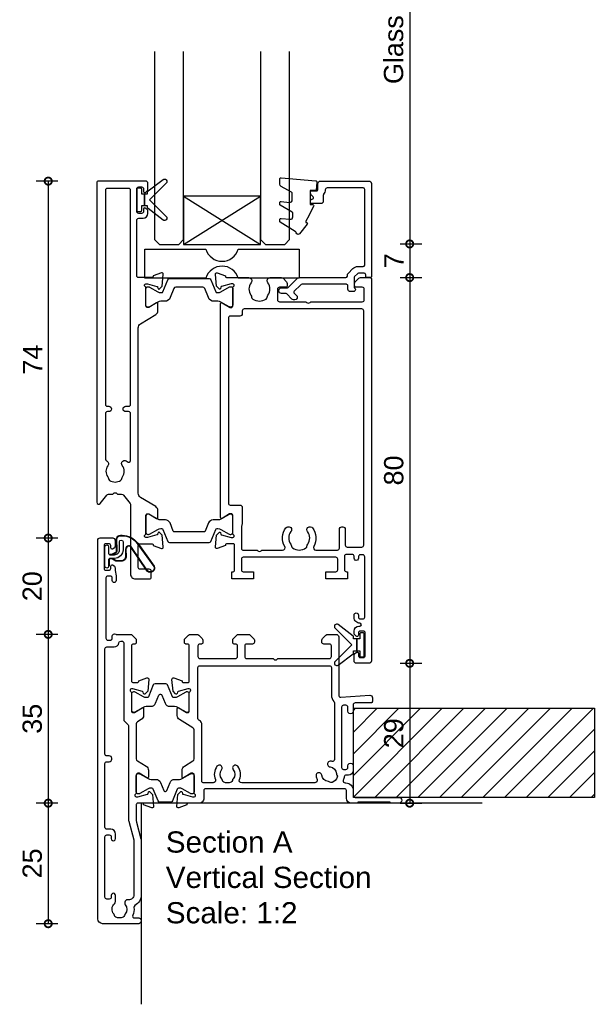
# Model space of a CAD drawing. Header units: millimetres. Extents: x 80 to 17288, y -2623 to 7492.
# Tile 110 of 125: x 15977 to 16096, y 1828 to 2032. Entities that reach past the tile are written whole.
import ezdxf

# ---------------------------------------------------------------- set-up
doc = ezdxf.new("R2010")
doc.units = ezdxf.units.MM
for name, color, linetype in [('Extrusion', 2, 'Continuous'), ('Glass', 140, 'Continuous'), ('Gray', 8, 'Continuous'), ('Gussets', 1, 'Continuous'), ('polyamide', 6, 'Continuous')]:
    doc.layers.add(name, color=color, linetype=linetype)
doc.layers.add('UNO-Dark Grey', color=7, linetype='Continuous', lineweight=13, true_color=0x44474e)
doc.styles.add('UNO Text', font='arial.ttf')
doc.dimstyles.new('UNO', dxfattribs={"dimtxt": 2, "dimasz": 1.5, "dimexe": 1.25, "dimexo": 0.625, "dimtad": 1, "dimdec": 1, "dimzin": 9, "dimtxsty": 'UNO Text', "dimblk": 'DOTSMALL', "dimcen": 2.5, "dimadec": 0, "dimazin": 0, "dimtfac": 1, "dimtdec": 1, "dimtmove": 0, "dimatfit": 3, "dimfxl": 1, "dimfxlon": 1, "dimarcsym": 0})

# ---------------------------------------------------------------- blocks, each defined once
blk = doc.blocks.new('_DotSmall')
at = {"color": 0, "linetype": 'ByBlock', "const_width": 0.5}
blk.add_lwpolyline([(-0.0625, 0, 1), (0.0625, 0, 1)], format="xyb", close=True, dxfattribs=at)
blk = doc.blocks.new('*D366')
at = {"color": 0, "lineweight": -2, "transparency": 16777216}
for p, q in [((16055.81, 2078.7), (16060.31, 2078.7)), ((16057.81, 2078.7), (16057.81, 1985.7)), ((16055.81, 1985.7), (16060.31, 1985.7))]:
    blk.add_line(p, q, dxfattribs=at)
at = {"layer": 'Defpoints', "color": 0, "transparency": 16777216}
for p in [(16028.48, 2078.7), (16028.48, 1985.7), (16057.81, 1985.7)]:
    blk.add_point(p, dxfattribs=at)
at = {"color": 0, "lineweight": -2, "transparency": 16777216, "xscale": 3, "yscale": 3, "zscale": 3}
for p, rotation in [((16057.81, 2078.7), 90), ((16057.81, 1985.7), 270)]:
    blk.add_blockref('_DotSmall', p, dxfattribs=dict(at, rotation=rotation))
at = {"color": 0, "transparency": 16777216, "insert": (16054.49, 2032.2), "char_height": 4, "attachment_point": 5, "rotation": 90, "style": 'UNO Text'}
blk.add_mtext('Glass Size', dxfattribs=at)
blk = doc.blocks.new('*D367')
at = {"color": 0, "lineweight": -2, "transparency": 16777216}
for p, q in [((16055.81, 1985.7), (16060.31, 1985.7)), ((16057.81, 1985.7), (16057.81, 1978.72)), ((16055.81, 1978.72), (16060.31, 1978.72))]:
    blk.add_line(p, q, dxfattribs=at)
at = {"layer": 'Defpoints', "color": 0, "transparency": 16777216}
for p in [(16028.48, 1985.7), (16031.16, 1978.72), (16057.81, 1978.72)]:
    blk.add_point(p, dxfattribs=at)
at = {"color": 0, "lineweight": -2, "transparency": 16777216, "xscale": 3, "yscale": 3, "zscale": 3}
for p, rotation in [((16057.81, 1985.7), 90), ((16057.81, 1978.72), 270)]:
    blk.add_blockref('_DotSmall', p, dxfattribs=dict(at, rotation=rotation))
at = {"color": 0, "transparency": 16777216, "insert": (16054.56, 1982.21), "char_height": 4, "attachment_point": 5, "rotation": 90, "style": 'UNO Text'}
blk.add_mtext('7', dxfattribs=at)
blk = doc.blocks.new('*D368')
at = {"color": 0, "lineweight": -2, "transparency": 16777216}
for p, q in [((16055.81, 1978.72), (16060.31, 1978.72)), ((16057.81, 1978.72), (16057.81, 1898.72)), ((16055.81, 1898.72), (16060.31, 1898.72))]:
    blk.add_line(p, q, dxfattribs=at)
at = {"layer": 'Defpoints', "color": 0, "transparency": 16777216}
for p in [(16031.16, 1978.72), (16047.38, 1898.72), (16057.81, 1898.72)]:
    blk.add_point(p, dxfattribs=at)
at = {"color": 0, "lineweight": -2, "transparency": 16777216, "xscale": 3, "yscale": 3, "zscale": 3}
for p, rotation in [((16057.81, 1978.72), 90), ((16057.81, 1898.72), 270)]:
    blk.add_blockref('_DotSmall', p, dxfattribs=dict(at, rotation=rotation))
at = {"color": 0, "transparency": 16777216, "insert": (16054.52, 1938.72), "char_height": 4, "attachment_point": 5, "rotation": 90, "style": 'UNO Text'}
blk.add_mtext('80', dxfattribs=at)
blk = doc.blocks.new('*D369')
at = {"color": 0, "lineweight": -2, "transparency": 16777216}
for p, q in [((16055.81, 1898.72), (16060.31, 1898.72)), ((16057.81, 1898.72), (16057.81, 1869.72)), ((16055.81, 1869.72), (16060.31, 1869.72))]:
    blk.add_line(p, q, dxfattribs=at)
at = {"layer": 'Defpoints', "color": 0, "transparency": 16777216}
for p in [(16047.38, 1898.72), (16038.29, 1869.72), (16057.81, 1869.72)]:
    blk.add_point(p, dxfattribs=at)
at = {"color": 0, "lineweight": -2, "transparency": 16777216, "xscale": 3, "yscale": 3, "zscale": 3}
for p, rotation in [((16057.81, 1898.72), 90), ((16057.81, 1869.72), 270)]:
    blk.add_blockref('_DotSmall', p, dxfattribs=dict(at, rotation=rotation))
at = {"color": 0, "transparency": 16777216, "insert": (16054.52, 1884.22), "char_height": 4, "attachment_point": 5, "rotation": 90, "style": 'UNO Text'}
blk.add_mtext('29', dxfattribs=at)
blk = doc.blocks.new('*D374')
at = {"color": 0, "lineweight": -2, "transparency": 16777216}
for p, q in [((15984.8, 1998.72), (15980.3, 1998.72)), ((15982.8, 1998.72), (15982.8, 1924.7)), ((15984.8, 1924.7), (15980.3, 1924.7))]:
    blk.add_line(p, q, dxfattribs=at)
at = {"layer": 'Defpoints', "color": 0, "transparency": 16777216}
for p in [(16003.58, 1998.72), (15982.8, 1924.7), (15994.83, 1924.7)]:
    blk.add_point(p, dxfattribs=at)
at = {"color": 0, "lineweight": -2, "transparency": 16777216, "xscale": 3, "yscale": 3, "zscale": 3}
for p, rotation in [((15982.8, 1998.72), 90), ((15982.8, 1924.7), 270)]:
    blk.add_blockref('_DotSmall', p, dxfattribs=dict(at, rotation=rotation))
at = {"color": 0, "transparency": 16777216, "insert": (15979.55, 1961.71), "char_height": 4, "attachment_point": 5, "rotation": 90, "style": 'UNO Text'}
blk.add_mtext('74', dxfattribs=at)
blk = doc.blocks.new('*D375')
at = {"color": 0, "lineweight": -2, "transparency": 16777216}
for p, q in [((15984.8, 1924.7), (15980.3, 1924.7)), ((15982.8, 1924.7), (15982.8, 1904.72)), ((15984.8, 1904.72), (15980.3, 1904.72))]:
    blk.add_line(p, q, dxfattribs=at)
at = {"layer": 'Defpoints', "color": 0, "transparency": 16777216}
for p in [(15994.83, 1924.7), (15982.8, 1904.72), (16028.78, 1904.72)]:
    blk.add_point(p, dxfattribs=at)
at = {"color": 0, "lineweight": -2, "transparency": 16777216, "xscale": 3, "yscale": 3, "zscale": 3}
for p, rotation in [((15982.8, 1924.7), 90), ((15982.8, 1904.72), 270)]:
    blk.add_blockref('_DotSmall', p, dxfattribs=dict(at, rotation=rotation))
at = {"color": 0, "transparency": 16777216, "insert": (15979.5, 1914.71), "char_height": 4, "attachment_point": 5, "rotation": 90, "style": 'UNO Text'}
blk.add_mtext('20', dxfattribs=at)
blk = doc.blocks.new('*D376')
at = {"color": 0, "lineweight": -2, "transparency": 16777216}
for p, q in [((15984.8, 1904.72), (15980.3, 1904.72)), ((15982.8, 1904.72), (15982.8, 1869.72)), ((15984.8, 1869.72), (15980.3, 1869.72))]:
    blk.add_line(p, q, dxfattribs=at)
at = {"layer": 'Defpoints', "color": 0, "transparency": 16777216}
for p in [(16028.78, 1904.72), (15982.8, 1869.72), (16038.29, 1869.72)]:
    blk.add_point(p, dxfattribs=at)
at = {"color": 0, "lineweight": -2, "transparency": 16777216, "xscale": 3, "yscale": 3, "zscale": 3}
for p, rotation in [((15982.8, 1904.72), 90), ((15982.8, 1869.72), 270)]:
    blk.add_blockref('_DotSmall', p, dxfattribs=dict(at, rotation=rotation))
at = {"color": 0, "transparency": 16777216, "insert": (15979.5, 1887.22), "char_height": 4, "attachment_point": 5, "rotation": 90, "style": 'UNO Text'}
blk.add_mtext('35', dxfattribs=at)
blk = doc.blocks.new('*D377')
at = {"color": 0, "lineweight": -2, "transparency": 16777216}
for p, q in [((15984.8, 1869.72), (15980.3, 1869.72)), ((15982.8, 1869.72), (15982.8, 1844.72)), ((15984.8, 1844.72), (15980.3, 1844.72))]:
    blk.add_line(p, q, dxfattribs=at)
at = {"layer": 'Defpoints', "color": 0, "transparency": 16777216}
for p in [(16038.29, 1869.72), (15982.8, 1844.72), (15997.25, 1844.72)]:
    blk.add_point(p, dxfattribs=at)
at = {"color": 0, "lineweight": -2, "transparency": 16777216, "xscale": 3, "yscale": 3, "zscale": 3}
for p, rotation in [((15982.8, 1869.72), 90), ((15982.8, 1844.72), 270)]:
    blk.add_blockref('_DotSmall', p, dxfattribs=dict(at, rotation=rotation))
at = {"color": 0, "transparency": 16777216, "insert": (15979.5, 1857.22), "char_height": 4, "attachment_point": 5, "rotation": 90, "style": 'UNO Text'}
blk.add_mtext('25', dxfattribs=at)
blk = doc.blocks.new('422001')
at = {"layer": 'Extrusion'}
for points in [[(6.78, 60, -0.198912), (7.15, 59.85), (7.86, 59.15, -0.198912), (8, 58.79), (8, 58.3, -0.414214), (7.7, 58), (7.4, 58, 0.414214), (7, 57.6), (7, 50.4, 0.414214), (7.4, 50), (8.2, 50, 0.414214), (8.5, 50.3), (8.5, 50.36), (10.2, 50.98, -0.548619), (10.6, 50.67), (10.38, 48.2), (9.84, 47.66, -0.57735), (9.51, 47.75), (9.43, 48.03, 0.267949), (9.29, 48.17), (7.3, 48.7), (7, 48.7, 0.767327), (6.85, 48.14, -0.267949), (7, 47.88), (7, 44.1, 0.414214), (7.3, 43.8), (7.61, 43.8), (9.2, 44.77, -0.585524), (9.5, 44.6), (9.5, 43.17, -0.261413), (9.02, 42.32), (8.24, 41.84, 0.261413), (8, 41.42), (8, 34.19, 0.261413), (8.24, 33.76), (10.02, 32.68, -0.261413), (10.5, 31.82), (10.5, 30.4, -0.585524), (10.2, 30.23), (8.61, 31.2), (8.3, 31.2, 0.414214), (8, 30.9), (8, 27.12, -0.267949), (7.85, 26.86, 0.767327), (8, 26.3), (8.3, 26.3), (10.29, 26.83, 0.267949), (10.43, 26.97), (10.51, 27.25, -0.57735), (10.84, 27.34), (11.38, 26.8), (11.6, 24.33, -0.548619), (11.2, 24.02), (9.5, 24.64), (9.5, 24.7, 0.414219), (9.2, 25), (8.3, 25, 0.414214), (8, 24.7), (8, 21.35, 0.065543), (8.03, 21.09), (8.97, 17.61, -0.065544), (9, 17.35), (9, 5.95, -0.272873), (7.71, 3.77, 0.30599), (7.51, 3.37, -0.136374), (7.27, 1.76, 0.543448), (7.63, 1.2), (8.5, 1.2, -0.414081), (9, 0.7), (9, 0.5, -0.414214), (8.5, 0), (1, 0, -0.414213), (0, 1), (0, 79.5, -0.414214), (0.5, 80), (3.1, 80, -0.414214), (3.6, 79.5), (3.6, 78.33, -0.198912), (3.45, 77.98), (3.21, 77.74, -0.668179), (2.7, 77.95), (2.7, 78.4, 0.414214), (2.3, 78.8), (1.7, 78.8, 0.414214), (1.3, 78.4), (1.3, 73.7, 0.414214), (1.7, 73.3), (2.3, 73.3, 0.414214), (2.7, 73.7), (2.7, 74.15, -0.668179), (3.21, 74.36), (3.45, 74.12, -0.198912), (3.6, 73.77), (3.6, 73.33, 0.041311), (3.61, 73.27), (3.79, 72.13, -0.041311), (3.8, 72.07), (3.8, 71.15, -1), (3, 71.15), (3, 71.7, 0.414205), (2.6, 72.1), (2.1, 72.1, 0.414214), (1.7, 71.7), (1.7, 59.2, 0.414214), (2.1, 58.8), (2.6, 58.8, 0.414204), (3, 59.2), (3, 59.6, -0.561532), (3.73, 60.04, 0.119519), (3.91, 60)], [(31.27, 60, -0.198912), (31.62, 59.85), (32.33, 59.15, -0.198912), (32.5, 58.79), (32.5, 58.4, -0.414214), (32.1, 58), (30.9, 58, 0.414214), (30.5, 57.6), (30.5, 55.4, 0.414214), (30.9, 55), (36.4, 55), (36.55, 54.85, 0.414214), (37.25, 54.85), (37.4, 55), (48.1, 55, 0.414214), (48.5, 55.4), (48.5, 57.6, 0.414214), (48.1, 58), (46.9, 58, -0.414178), (46.5, 58.4), (46.5, 58.79, -0.198912), (46.65, 59.15), (47.35, 59.86, -0.198912), (47.72, 60), (49.5, 60, -0.414034), (50, 59.5), (50, 47.39, 0.432642), (50.42, 46.99), (56.48, 47.37, -0.425063), (57, 46.87), (57, 46.1, -0.414214), (56.7, 45.8), (53.4, 45.8, 0.414219), (53, 45.4), (53, 44.05, -1.001256), (51.9, 44.05), (51.9, 44.9, 0.414214), (51.5, 45.3), (51, 45.3, 0.414214), (50.6, 44.9), (50.6, 32.4, 0.414227), (51, 32), (51.5, 32, 0.4142), (51.9, 32.4), (51.9, 32.75, -1.001193), (53, 32.75), (53, 31.8, -0.414213), (52, 30.8), (51.58, 30.8, 0.388298), (51.15, 30.47, -0.058101), (50.95, 29.76, 0.536858), (51.31, 29.2), (51.5, 29.2, -0.414214), (53, 27.7), (53, 26.6, 0.414214), (53.4, 26.2), (62.5, 26.2, -1), (62.5, 25), (60.98, 25, -0.198942), (60.77, 25.09), (60.74, 25.11, 0.198912), (60.53, 25.2), (54.15, 25.2, 0.198686), (53.93, 25.11), (53.91, 25.09, -0.199021), (53.7, 25), (52.6, 25, -0.413968), (51.6, 26), (51.6, 27.6, 0.414214), (51.2, 28), (22.4, 28, 0.414214), (22, 27.6), (22, 26, -0.414214), (21, 25), (18.8, 25, 0.359508), (18.51, 24.76), (18.5, 24.64), (16.8, 24.02, -0.548619), (16.4, 24.33), (16.62, 26.8), (17.16, 27.34, -0.57735), (17.49, 27.25), (17.57, 26.98, 0.267949), (17.71, 26.83), (19.66, 26.31, 0.065543), (19.74, 26.3), (20, 26.3, 0.767342), (20.15, 26.86, -0.267949), (20, 27.12), (20, 30.9, 0.414214), (19.7, 31.2), (19.39, 31.2), (17.8, 30.23, -0.585524), (17.5, 30.4), (17.5, 31.82, -0.261413), (17.98, 32.68), (19.76, 33.77, 0.261413), (20, 34.19), (20, 40.2, 0.261413), (19.76, 40.62), (16.98, 42.32, -0.261413), (16.5, 43.17), (16.5, 44.6, -0.585524), (16.8, 44.77), (18.39, 43.8), (18.7, 43.8, 0.414214), (19, 44.1), (19, 47.88, -0.267949), (19.15, 48.14, 0.767342), (19, 48.7), (18.74, 48.7, 0.065543), (18.66, 48.69), (16.71, 48.17, 0.267949), (16.57, 48.03), (16.49, 47.75, -0.57735), (16.16, 47.66), (15.62, 48.2), (15.4, 50.67, -0.548619), (15.8, 50.98), (17.5, 50.36), (17.5, 50.3, 0.414222), (17.8, 50), (18.7, 50, 0.414214), (19, 50.3), (19, 57.6, 0.414214), (18.6, 58), (18.3, 58, -0.414214), (18, 58.3), (18, 58.79, -0.198912), (18.14, 59.15), (18.85, 59.85, -0.198912), (19.22, 60), (20.58, 60, -0.198912), (20.95, 59.85), (21.66, 59.15, -0.198912), (21.8, 58.79), (21.8, 58.3, -0.414214), (21.5, 58), (21.2, 58, 0.414214), (20.8, 57.6), (20.8, 55.4, 0.414213), (21.2, 55), (28.6, 55, 0.414213), (29, 55.4), (29, 57.6, 0.414214), (28.6, 58), (28.3, 58, -0.414214), (28, 58.3), (28, 58.79, -0.198912), (28.14, 59.15), (28.85, 59.85, -0.198912), (29.22, 60)], [(4.79, 58.6), (5, 58.6, -0.414214), (5.4, 58.2), (5.4, 42.34, 0.198912), (5.55, 41.99), (6.28, 41.25, -0.198912), (6.4, 40.97), (6.4, 21.52, 0.065543), (6.43, 21.27), (7.47, 17.41, -0.065543), (7.5, 17.16), (7.5, 5.96, -0.462873), (6.34, 4.97, 0.679284), (5.72, 3.93, -0.347366), (5.68, 2.03, 0.12305), (5.54, 1.72, -0.239134), (5.26, 1.37, -0.221125), (3.74, 1.37, -0.239134), (3.46, 1.72, 0.12305), (3.32, 2.03, -0.411847), (3.49, 4.15, 0.219162), (3.7, 4.61), (3.7, 5.85, 1.000011), (2.8, 5.85), (2.8, 5.5, -0.414221), (2.4, 5.1), (1.9, 5.1, -0.414212), (1.5, 5.5), (1.5, 18, -0.414203), (1.9, 18.4), (2.4, 18.4, -0.414214), (2.8, 18), (2.8, 17.65, 1.000011), (3.7, 17.65), (3.7, 18.6, 0.414202), (2.7, 19.6), (1.9, 19.6, -0.414215), (1.5, 20), (1.5, 33.2, -0.414214), (1.9, 33.6), (2.4, 33.6, 0.414214), (2.9, 34.1), (2.9, 34.3, 0.414214), (2.4, 34.8), (1.9, 34.8, -0.414213), (1.5, 35.2), (1.5, 57, -0.414214), (1.9, 57.4), (3.4, 57.4, 0.372831), (4.39, 58.26, -0.372831)], [(21.6, 29.6), (21.6, 41.29, 0.261412), (21.12, 42.14), (20.99, 42.22, -0.261412), (20.8, 42.56), (20.8, 53.1, -0.414214), (21.2, 53.5), (48.1, 53.5, -0.414214), (48.5, 53.1), (48.5, 47.39, 0.186882), (49, 46.11, -0.186882), (49.1, 45.84), (49.1, 34.05, -0.482032), (48.61, 33.66, 0.023574), (48.36, 33.71, 1.000832), (48.2, 32.52, -0.348271), (49.52, 31.15, 0.12305), (49.64, 30.83, -0.239134), (49.69, 30.38, -0.221428), (48.62, 29.31, -0.239134), (48.17, 29.37, 0.12305), (47.85, 29.48, -0.348271), (46.48, 30.8, 1.000832), (45.29, 30.64, 0.070859), (45.5, 29.9, -0.541562), (45.04, 29.2), (29.87, 29.2, -0.535561), (29.41, 29.89, 0.264849), (29.07, 32.65, 1.013157), (28.12, 31.92, -0.355258), (28.09, 30.03, 0.12969), (27.94, 29.72, -0.246054), (27.66, 29.36, -0.214281), (26.15, 29.36, -0.246054), (25.87, 29.72, 0.12969), (25.72, 30.03, -0.355258), (25.69, 31.92, 1.012141), (24.74, 32.65, 0.264849), (24.4, 29.89, -0.53556), (23.94, 29.2), (22, 29.2, -0.414213)]]:
    blk.add_lwpolyline(points, format="xyb", close=True, dxfattribs=at)
at = {"layer": 'polyamide'}
for points in [[(7.55, 48.08), (7.4, 48.08, 0.414214), (7, 47.68), (7, 44.28, 0.414214), (7.4, 43.88), (7.55, 43.88, 0.131652), (7.75, 43.94), (9.46, 44.92, -0.131652), (10.06, 45.08), (11.07, 45.08, 0.305731), (12, 45.71), (12.68, 47.4, -0.305731), (12.95, 47.58), (13.05, 47.58, -0.305731), (13.32, 47.4), (14, 45.71, 0.305731), (14.93, 45.08), (15.94, 45.08, -0.131652), (16.54, 44.92), (18.25, 43.94, 0.131652), (18.45, 43.88), (18.6, 43.88, 0.414214), (19, 44.28), (19, 47.68, 0.414214), (18.6, 48.08), (18.45, 48.08, 0.131652), (18.25, 48.03), (16.54, 47.05, -0.131652), (15.94, 46.88), (15.76, 46.88, -0.305731), (15.48, 47.07), (14.49, 49.53, 0.305731), (14.12, 49.78), (14.12, 49.78), (11.88, 49.78, 0.305731), (11.51, 49.53), (10.52, 47.07, -0.305731), (10.24, 46.88), (10.06, 46.88, -0.131652), (9.46, 47.05), (7.75, 48.03, 0.131652)], [(8.55, 26.92), (8.4, 26.92, -0.414214), (8, 27.32), (8, 30.72, -0.414214), (8.4, 31.12), (8.55, 31.12, -0.131652), (8.75, 31.06), (10.46, 30.08, 0.131652), (11.06, 29.92), (12.07, 29.92, -0.305731), (13, 29.29), (13.68, 27.6, 0.305731), (13.95, 27.42), (14.05, 27.42, 0.305731), (14.32, 27.6), (15, 29.29, -0.305731), (15.93, 29.92), (16.94, 29.92, 0.131652), (17.54, 30.08), (19.25, 31.06, -0.131652), (19.45, 31.12), (19.6, 31.12, -0.414214), (20, 30.72), (20, 27.32, -0.414214), (19.6, 26.92), (19.45, 26.92, -0.131652), (19.25, 26.97), (17.54, 27.96, 0.131652), (16.94, 28.12), (16.76, 28.12, 0.305731), (16.48, 27.93), (15.49, 25.47, -0.305731), (15.12, 25.22), (15.12, 25.22), (12.88, 25.22, -0.305731), (12.51, 25.47), (11.52, 27.93, 0.305731), (11.24, 28.12), (11.06, 28.12, 0.131652), (10.46, 27.96), (8.75, 26.97, -0.131652)]]:
    blk.add_lwpolyline(points, format="xyb", close=True, dxfattribs=at)
blk = doc.blocks.new('QLON48800')
at = {"layer": 'Gussets'}
for points in [[(-1.01, -0.51), (-1.47, -0.51, 0.131652), (-1.59, -0.54), (-2.27, -0.93, 0.267949), (-2.4, -1.15), (-2.37, -3.74, -0.330082), (-3.25, -4.42), (-3.54, -4.42, -0.242084), (-6.8, -2.75), (-10.2, 2.02, -0.840847), (-8.77, 3.05), (-5.44, -1.86, 0.252571), (-4.92, -2.15), (-4.92, -2.15, 0.376647), (-4.36, -1.52), (-4.39, -0.03, -0.414214), (-3.39, 0.97), (-2.4, 0.97, -0.131652), (-2.27, 0.93), (-1.59, 0.54, 0.131652), (-1.47, 0.51), (-1.01, 0.51, 0.414214), (-0.88, 0.63), (-0.88, 2.02)], [(-1.11, -0.41), (-1.47, -0.41, 0.131652), (-1.64, -0.45), (-2.32, -0.85, 0.268481), (-2.5, -1.15), (-2.47, -3.72, -0.325102), (-3.25, -4.32), (-3.54, -4.32, -0.242084), (-6.71, -2.69), (-10.12, 2.07, -0.831226), (-8.85, 2.99), (-5.53, -1.92, 0.254578), (-4.91, -2.25, 0.379612), (-4.26, -1.51), (-4.29, -0.03, -0.413856), (-3.39, 0.87), (-2.4, 0.87, -0.131652), (-2.32, 0.85), (-1.64, 0.45, 0.131652), (-1.47, 0.41), (-1.01, 0.41, 0.414214), (-0.78, 0.63), (-0.78, 1.92)]]:
    blk.add_lwpolyline(points, format="xyb", dxfattribs=at)
blk.add_lwpolyline([(0, 2.02), (0, -2.02, -1), (-0.76, -2.02), (-0.76, -0.63, 0.414214), (-1.01, -0.38), (-2, -0.38, 0.414214), (-3, -1.38), (-3, -3.02, -1), (-3.76, -3.02), (-3.76, -1.42, -0.414214), (-1.96, 0.38), (-1.01, 0.38, 0.414214), (-0.76, 0.63), (-0.76, 2.02, -1)], format="xyb", close=True, dxfattribs=at)
blk = doc.blocks.new('BACKSEAL1.5')
at = {"layer": 'Gussets'}
for points in [[(-0.35, -2.9), (0.3, -2.9), (0.3, -1.65), (0.3, -0.4), (-0.35, -0.4), (-0.35, -0.02, 0.233448), (-0.45, 0.18), (-3.55, 2.55, 0.936585), (-4.2, 1.8), (-0.75, -1.65), (-4.2, -5.1, 0.936585), (-3.55, -5.85), (-0.45, -3.48, 0.233448), (-0.35, -3.28)], [(1.6, 0.85), (1.2, 0.85, 0.414214), (0.95, 0.6), (0.95, -0.4), (0.3, -0.4), (0.3, -1.65), (0.3, -2.9), (0.95, -2.9), (0.95, -3.9, 0.414214), (1.2, -4.15), (1.6, -4.15, 0.414214), (1.85, -3.9), (1.85, -1.65), (1.85, 0.6, 0.414214)]]:
    blk.add_lwpolyline(points, format="xyb", close=True, dxfattribs=at)
blk = doc.blocks.new('522200')
at = {"layer": 'Extrusion'}
for points in [[(48.4, 19.9), (48.4, 24.4, 0.414214), (48, 24.8), (45.6, 24.8, 0.414214), (45.3, 24.5), (45.3, 24.44), (43.6, 23.82, -0.548619), (43.2, 24.13), (43.42, 26.6), (43.96, 27.14, -0.57735), (44.29, 27.05), (44.37, 26.77, 0.267949), (44.51, 26.63), (46.5, 26.1), (46.8, 26.1, 0.767327), (46.95, 26.66, -0.267949), (46.8, 26.92), (46.8, 30.73, 0.414214), (46.5, 31.03), (46.19, 31.03), (44.6, 30.06, -0.585524), (44.3, 30.23), (44.3, 31.65, -0.261413), (44.78, 32.51), (47.92, 34.42, 0.261413), (48.4, 35.28), (48.4, 69.55, 0.261413), (47.92, 70.4), (44.78, 72.32, -0.261413), (44.3, 73.17), (44.3, 74.6, -0.585524), (44.6, 74.77), (46.19, 73.8), (46.5, 73.8, 0.414214), (46.8, 74.1), (46.8, 77.88, -0.267949), (46.95, 78.14, 0.76731), (46.8, 78.7), (46.54, 78.7, 0.065543), (46.46, 78.69), (44.51, 78.17, 0.267949), (44.37, 78.03), (44.29, 77.75, -0.57735), (43.96, 77.66), (43.42, 78.2), (43.2, 80.67, -0.548619), (43.6, 80.98), (45.3, 80.36), (45.3, 80.3, 0.414204), (45.6, 80), (48.3, 80, 0.414213), (48.7, 80.4), (48.7, 91.9, 0.414214), (48.3, 92.3), (47.4, 92.3, -0.41404), (46.4, 93.3), (46.4, 93.77, -0.198912), (46.54, 94.12), (46.79, 94.36, -0.198912), (47, 94.45), (47, 94.45, -0.414214), (47.3, 94.15), (47.3, 93.7, 0.413403), (47.7, 93.3), (48.3, 93.3, 0.414214), (48.7, 93.7), (48.7, 98.4, 0.414214), (48.3, 98.8), (47.7, 98.8, 0.414214), (47.3, 98.4), (47.3, 97.95, -0.414214), (47, 97.65), (47, 97.65, -0.198912), (46.79, 97.74), (46.54, 97.98, -0.198912), (46.4, 98.33), (46.4, 99.5, -0.414214), (46.9, 100), (56.7, 100, -0.414214), (57, 99.7), (57, 33.39, -0.717885), (56.28, 33.15), (54.95, 34.9, 0.234069), (54.55, 35.1), (53.69, 35.1), (53.55, 35.24, 0.414214), (52.85, 35.24), (52.71, 35.1), (51.85, 35.1, 0.234069), (51.45, 34.9), (50.1, 33.13, 0.164222), (50, 32.83), (50, 18.5, -0.414214), (49, 17.5), (46.1, 17.5, -0.414214), (45.7, 17.9), (45.7, 19.1, -0.414214), (46.1, 19.5), (48, 19.5, 0.414214)], [(50, 42.09), (50, 51.8, -0.414214), (50.4, 52.2), (51, 52.2, 1), (51, 53.3), (50.4, 53.3, -0.414214), (50, 53.7), (50, 98.1, -0.414214), (50.4, 98.5), (54.8, 98.5, -0.414214), (55.2, 98.1), (55.2, 53.7, -0.414213), (54.8, 53.3), (54.5, 53.3, 1), (54.5, 52.2), (54.8, 52.2, -0.414214), (55.2, 51.8), (55.2, 42.35, -0.299503), (54.96, 41.98, 0.502765), (54.72, 40.96, -0.330962), (54.73, 38.7, 0.14398), (54.6, 38.34, -0.245791), (54.35, 37.92, -0.280014), (52.05, 37.92, -0.245791), (51.8, 38.34, 0.14398), (51.67, 38.7, -0.336408), (51.71, 41, 0.979954), (50.7, 41.83, -0.696704)], [(31.3, 74.6, 0.585524), (31, 74.77), (29.47, 73.84, -0.137872), (29.32, 73.8), (29.1, 73.8, -0.414214), (28.8, 74.1), (28.8, 77.88, 0.267949), (28.65, 78.14, -0.767327), (28.8, 78.7), (29.06, 78.7, -0.065543), (29.14, 78.69), (31.09, 78.17, -0.267949), (31.23, 78.03), (31.31, 77.75, 0.57735), (31.64, 77.66), (32.18, 78.2), (32.4, 80.67, 0.548619), (32, 80.98), (30.3, 80.36), (30.3, 80.3, -0.414214), (30, 80), (25.49, 80, 0.635387), (24.99, 78.93, -0.331343), (25, 76.33, 0.14918), (24.87, 75.94, -0.237824), (24.65, 75.55, -0.306676), (21.85, 75.55, -0.237824), (21.63, 75.94, 0.14918), (21.49, 76.33, -0.331343), (21.51, 78.93, 0.635387), (21, 80), (18.71, 80, 0.198912), (18.35, 79.85), (17.65, 79.15, 0.198912), (17.5, 78.79), (17.5, 78.3, 0.414214), (17.8, 78), (19.1, 78, -0.414214), (19.5, 77.6), (19.5, 75.4, -0.414214), (19.1, 75), (13.6, 75), (13.45, 74.85, -0.414214), (12.75, 74.85), (12.6, 75), (1.9, 75, -0.414214), (1.5, 75.4), (1.5, 77.6, -0.414214), (1.9, 78), (3.2, 78, 0.414214), (3.5, 78.3), (3.5, 78.79, 0.198912), (3.35, 79.15), (2.65, 79.85, 0.198912), (2.29, 80), (0.3, 80, 0.414214), (0, 79.7), (0, 0.5, 0.414249), (0.5, 0), (3.1, 0, 0.415107), (3.6, 0.5), (3.6, 1.67, 0.198912), (3.45, 2.02), (3.21, 2.26, 0.668195), (2.7, 2.05), (2.7, 1.6, -0.41534), (2.3, 1.2), (1.7, 1.2, -0.414214), (1.3, 1.6), (1.3, 6.3, -0.414214), (1.7, 6.7), (2.3, 6.7, -0.413964), (2.7, 6.3), (2.7, 5.85, 0.668179), (3.21, 5.64), (3.45, 5.88, 0.198912), (3.6, 6.23), (3.6, 6.7, 0.414008), (2.6, 7.7), (2.4, 7.7, -1), (2.4, 8.3, 0.414216), (3.6, 9.5), (3.6, 10, 1), (2.7, 10), (2.7, 9.6, -0.414214), (2.3, 9.2), (1.8, 9.2, -0.414213), (1.4, 9.6), (1.4, 22.1, -0.414214), (1.8, 22.5), (2.3, 22.5, -0.414224), (2.7, 22.1), (2.7, 21.8, 1.000011), (3.6, 21.8), (3.6, 22.2, -0.414196), (4, 22.6), (5.2, 22.6, -0.414214), (5.6, 22.2), (5.6, 19.4, -0.414214), (5.2, 19), (5, 19), (5, 17.5), (9.5, 17.5), (9.5, 19), (7.4, 19, -0.414214), (7, 19.4), (7, 21.6, -0.414214), (7.4, 22), (26.6, 22, -0.414214), (27, 21.6), (27, 19.4, -0.414214), (26.6, 19), (24.5, 19), (24.5, 17.5), (29, 17.5), (29, 19), (28.7, 19, -0.414214), (28.4, 19.3), (28.4, 24.5, -0.414214), (28.7, 24.8), (30, 24.8, -0.414214), (30.3, 24.5), (30.3, 24.44), (32, 23.82, 0.548619), (32.4, 24.13), (32.18, 26.6), (31.64, 27.14, 0.57735), (31.31, 27.05), (31.23, 26.77, -0.267949), (31.09, 26.63), (29.1, 26.1), (28.8, 26.1, -0.767327), (28.65, 26.66, 0.267949), (28.8, 26.92), (28.8, 30.73, -0.414214), (29.1, 31.03), (29.32, 31.03, -0.137872), (29.47, 30.99), (31, 30.06, 0.585524), (31.3, 30.23)], [(27, 28.35), (27, 23.8, -0.414214), (26.7, 23.5), (23.75, 23.5), (23.6, 23.35, -0.414214), (22.9, 23.35), (22.75, 23.5), (18.44, 23.5, -0.578263), (18.01, 24.25, 0.302535), (17.77, 28.1, 0.234673), (17.37, 28.3), (17.09, 28.3, 0.414214), (16.59, 27.8), (16.59, 27.73, 0.175091), (16.74, 27.31, -0.331343), (16.76, 24.71, 0.14918), (16.62, 24.32, -0.237824), (16.4, 23.93, -0.306676), (13.6, 23.93, -0.237824), (13.38, 24.32, 0.14918), (13.24, 24.71, -0.331332), (13.26, 27.31, 0.175481), (13.41, 27.73), (13.41, 27.8, 0.414214), (12.91, 28.3), (12.63, 28.3, 0.234674), (12.23, 28.1, 0.302535), (11.99, 24.25, -0.578265), (11.56, 23.5), (7.05, 23.5, -0.414213), (6.65, 23.9), (6.65, 27.8, 0.414214), (6.15, 28.3), (5.95, 28.3, 0.414214), (5.45, 27.8), (5.45, 24.5, -0.414214), (5.05, 24.1), (2, 24.1, -0.414214), (1.6, 24.5), (1.6, 73.1, -0.414214), (2, 73.5), (26.4, 73.5, -0.414214), (26.8, 73.1), (26.8, 72.5, 0.414214), (27.3, 72), (29.3, 72, -0.414214), (29.7, 71.6), (29.7, 33.23, -0.414214), (29.3, 32.83), (27.3, 32.83, 0.414214), (26.8, 32.33), (26.8, 28.96, 0.131652), (26.87, 28.71), (26.93, 28.6, -0.131652)]]:
    blk.add_lwpolyline(points, format="xyb", close=True, dxfattribs=at)
at = {"layer": 'polyamide'}
for points in [[(42.29, 79.54, 0.305731), (41.92, 79.79), (33.68, 79.79, 0.305731), (33.31, 79.54), (32.32, 77.07, -0.305731), (32.04, 76.89), (31.86, 76.89, -0.131652), (31.26, 77.05), (29.46, 78.09), (29.1, 78.09, 0.414214), (28.8, 77.79), (28.8, 74.29, 0.414214), (29.2, 73.89), (29.35, 73.89, 0.131652), (29.55, 73.94), (31.26, 74.93, -0.131652), (31.86, 75.09), (32.73, 75.09, 0.305731), (33.85, 75.84), (34.61, 77.74, -0.305731), (34.98, 77.99), (40.62, 77.99, -0.305731), (40.99, 77.74), (41.75, 75.84, 0.305731), (42.87, 75.09), (43.74, 75.09, -0.131652), (44.34, 74.93), (46.14, 73.89), (46.5, 73.89, 0.414214), (46.8, 74.19), (46.8, 77.69, 0.414214), (46.4, 78.09), (46.25, 78.09, 0.131652), (46.05, 78.03), (44.34, 77.05, -0.131652), (43.74, 76.89), (43.56, 76.89, -0.305731), (43.28, 77.07)], [(29.35, 26.74), (29.2, 26.74, -0.414214), (28.8, 27.14), (28.8, 30.54, -0.414214), (29.2, 30.94), (29.35, 30.94, -0.131652), (29.55, 30.89), (31.26, 29.9, 0.131652), (31.86, 29.74), (32.87, 29.74, -0.305731), (33.8, 29.12), (34.48, 27.43, 0.305731), (34.75, 27.24), (40.85, 27.24, 0.305731), (41.12, 27.43), (41.8, 29.12, -0.305731), (42.73, 29.74), (43.74, 29.74, 0.131652), (44.34, 29.9), (46.05, 30.89, -0.131652), (46.25, 30.94), (46.4, 30.94, -0.414214), (46.8, 30.54), (46.8, 27.14, -0.414214), (46.4, 26.74), (46.25, 26.74, -0.131652), (46.05, 26.8), (44.34, 27.78, 0.131652), (43.74, 27.94), (43.56, 27.94, 0.305731), (43.28, 27.75), (42.29, 25.29, -0.305731), (41.92, 25.04), (41.92, 25.04), (33.68, 25.04, -0.305731), (33.31, 25.29), (32.32, 27.75, 0.305731), (32.04, 27.94), (31.86, 27.94, 0.131652), (31.26, 27.78), (29.55, 26.8, -0.131652)]]:
    blk.add_lwpolyline(points, format="xyb", close=True, dxfattribs=at)
blk = doc.blocks.new('*U221')
at = {"layer": 'Glass'}
for p, q in [((-8, 0), (8, 10)), ((-8, 10), (8, 0))]:
    blk.add_line(p, q, dxfattribs=at)
for points in [[(-14, 40), (-14, 1), (-13, 0), (-9, 0), (-8, 1), (-8, 40)], [(8, 40), (8, 1), (9, 0), (13, 0), (14, 1), (14, 40)]]:
    blk.add_lwpolyline(points, dxfattribs=at)
blk.add_lwpolyline([(-8, 0), (8, 0), (8, 10), (-8, 10)], close=True, dxfattribs=at)
blk = doc.blocks.new('Glass Block')
at = {"ltscale": 0.5}
blk.add_lwpolyline([(-12.65, 0, 0.745356), (-19.35, 0), (-32, 0), (-32, 6), (-19.35, 6, 0.745356), (-12.65, 6), (0, 6), (0, 0)], format="xyb", close=True, dxfattribs=at)
blk = doc.blocks.new('421802')
at = {"layer": 'Extrusion'}
blk.add_lwpolyline([(9.2, 23.15, -0.400098), (9.6, 22.76, 0.145125), (9.92, 21.85, -0.157511), (10, 21.62), (10, 20.4, 0.414214), (10.5, 19.9), (12.35, 19.9, 0.414214), (12.65, 20.2), (12.65, 20.5, 0.414214), (12.35, 20.8), (12.32, 20.8, -0.668179), (12.11, 21.31), (12.5, 21.7, 0.198912), (12.65, 22.05), (12.65, 22.25, 0.414214), (12.35, 22.55), (11.4, 22.55, -0.414214), (11.1, 22.85), (11.1, 24.05, 0.414214), (10.6, 24.55), (0.5, 24.55, 0.414214), (0, 24.05), (0, 4.85, 0.414214), (0.3, 4.55), (0.9, 4.55, 0.414214), (1.2, 4.85), (1.2, 5.15, -0.414214), (1.5, 5.45), (2.7, 5.45, -0.198912), (2.91, 5.36), (3.51, 4.76, -0.198912), (3.6, 4.55), (3.6, 2.59, -0.267785), (3.45, 2.33, 0.492955), (3.39, 1.86), (3.45, 1.79, 0.198912), (3.8, 1.65), (4.4, 1.65, 0.414214), (4.9, 2.15), (4.9, 2.85, -0.414214), (5.2, 3.15), (14.4, 3.15, -0.19891), (14.75, 3), (16.03, 1.72, -0.414214), (16.03, 1.3), (15.53, 0.8, 0.668179), (15.88, -0.05), (16.17, -0.05, 0.198912), (16.52, 0.09), (17.59, 1.16, -0.198912), (17.8, 1.25), (18.7, 1.25, 0.414214), (19.2, 1.75), (19.2, 1.95, 0.414214), (18.7, 2.45), (17.4, 2.45, -0.198912), (17.19, 2.53), (15.33, 4.4, 0.198912), (14.98, 4.55), (5.3, 4.55, -0.414213), (5, 4.85), (5, 5.06, 0.198839), (4.85, 5.41), (3.86, 6.41, 0.198912), (2.8, 6.85), (1.7, 6.85, -0.414204), (1.4, 7.15), (1.4, 22.85, -0.414223), (1.7, 23.15)], format="xyb", close=True, dxfattribs=at)
blk = doc.blocks.new('*U559')
at = {"linetype": 'ByBlock'}
h = blk.add_hatch(dxfattribs=at)
h.set_pattern_fill('ANSI31', color=40)
h.set_pattern_definition([(45, (90, 9e-13), (-2.245064, 2.245064), [])])
h.paths.add_polyline_path([(-50, -18.5), (-50, 0), (0, 0), (0, -18.5)])
at = {"color": 40, "linetype": 'Continuous'}
blk.add_lwpolyline([(-50, -18.5), (-50, 0), (0, 0), (0, -18.5)], close=True, dxfattribs=at)

msp = doc.modelspace()

# ---------------------------------------------------------------- linework, layer by layer
at = {"layer": 'Gray'}
msp.add_lwpolyline([(16072.83, 1869.72), (16002.08, 1869.72), (16002.08, 1828)], dxfattribs=at)
at = {"layer": 'Gussets'}
msp.add_lwpolyline([(16037.31, 1992.41), (16036.85, 1991.52), (16036.29, 1990.45), (16036.27, 1990.15), (16036.41, 1990.13, -0.574588), (16036.53, 1989.81), (16034.97, 1987.81, -0.613071), (16034.28, 1987.99, 0.204408), (16034.05, 1988.31), (16030.96, 1990.2, -0.266679), (16030.84, 1990.41), (16030.84, 1990.71, -0.440011), (16031.11, 1990.96), (16033.02, 1990.8, 0.440011), (16033.57, 1991.29), (16033.57, 1992.05, 0.266679), (16033.44, 1992.26), (16030.96, 1993.71, -0.266679), (16030.84, 1993.93), (16030.84, 1994.23, -0.440011), (16031.11, 1994.48), (16032.9, 1994.32, 0.440011), (16033.44, 1994.82), (16033.44, 1996.18, 0.271081), (16033.31, 1996.4), (16031.12, 1997.63, -0.288187), (16030.84, 1998.08), (16030.84, 1999.19, -0.440011), (16031.11, 1999.44), (16038.31, 1998.81, -0.414214), (16038.54, 1998.54), (16038.39, 1996.81), (16037.14, 1996.81), (16037.14, 1993.91), (16037.59, 1993.91, -0.553939), (16037.86, 1993.48), (16037.31, 1992.41), (16036.85, 1991.52)], format="xyb", dxfattribs=at)

# ---------------------------------------------------------------- block references
for name, p in [('*U221', (16018.88, 1985.6)), ('Glass Block', (16034.88, 1978.6)), ('422001', (15993.08, 1844.72))]:
    msp.add_blockref(name, p)
at = {"xscale": -1}
for name, p in [('522200', (16049.88, 1898.72)), ('421802', (16049.88, 1974.17))]:
    msp.add_blockref(name, p, dxfattribs=at)
at = {"rotation": 180}
for name, p in [('QLON48800', (15994.58, 1920.87)), ('*U559', (16046.13, 1870.92))]:
    msp.add_blockref(name, p, dxfattribs=at)
at = {"layer": 'Gussets', "xscale": -1}
msp.add_blockref('BACKSEAL1.5', (16003.08, 1996.5), dxfattribs=at)
at = {"layer": 'Gussets'}
msp.add_blockref('BACKSEAL1.5', (16046.53, 1904.2), dxfattribs=at)

# ---------------------------------------------------------------- texts
at = {"layer": 'UNO-Dark Grey', "insert": (16007.2, 1863.86), "char_height": 4.4, "attachment_point": 1, "style": 'UNO Text'}
msp.add_mtext_dynamic_manual_height_columns('Section A\\PVertical Section\\PScale: 1:2', width=159.8073, gutter_width=12.5, heights=[64.85], dxfattribs=at)

# ---------------------------------------------------------------- dimensions: what is measured, and where the dimension line sits
dim = msp.add_linear_dim(base=(16057.81, 1985.7), p1=(16028.48, 2078.7), p2=(16028.48, 1985.7), angle=270, text='Glass Size', dimstyle='UNO')
dim.commit()
dim.dimension.update_dxf_attribs({"geometry": '*D366', "text_midpoint": (16054.49, 2032.2)})
for base, p1, p2, picture, middle in [((15982.8, 1924.7), (16003.58, 1998.72), (15994.83, 1924.7), '*D374', (15979.55, 1961.71)), ((16057.81, 1978.72), (16028.48, 1985.7), (16031.16, 1978.72), '*D367', (16054.56, 1982.21)), ((16057.81, 1898.72), (16031.16, 1978.72), (16047.38, 1898.72), '*D368', (16054.52, 1938.72)), ((15982.8, 1904.72), (15994.83, 1924.7), (16028.78, 1904.72), '*D375', (15979.5, 1914.71)), ((15982.8, 1869.72), (16028.78, 1904.72), (16038.29, 1869.72), '*D376', (15979.5, 1887.22)), ((16057.81, 1869.72), (16047.38, 1898.72), (16038.29, 1869.72), '*D369', (16054.52, 1884.22)), ((15982.8, 1844.72), (16038.29, 1869.72), (15997.25, 1844.72), '*D377', (15979.5, 1857.22))]:
    dim = msp.add_linear_dim(base=base, p1=p1, p2=p2, angle=270, dimstyle='UNO')
    dim.commit()
    dim.dimension.update_dxf_attribs({"geometry": picture, "text_midpoint": middle})

doc.saveas('drawing.dxf')
